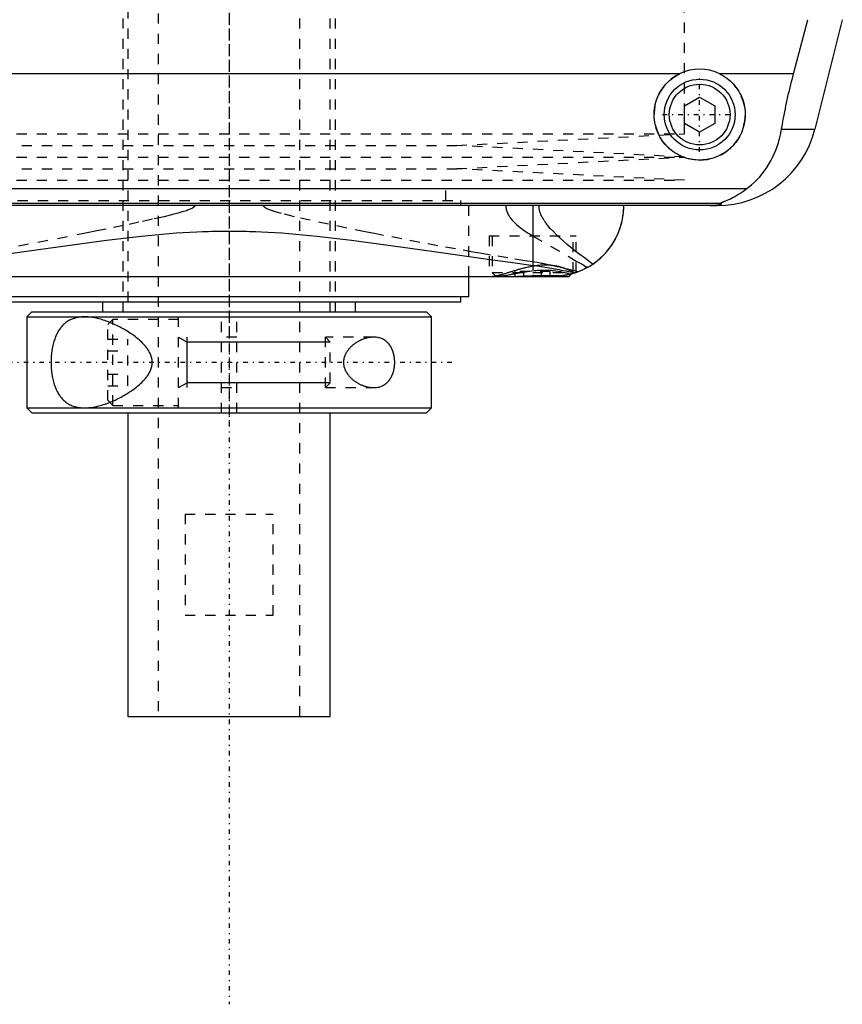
# Model space of a CAD drawing. Extents: x -90 to 90, y -139 to 487.
# Tile 2 of 10: x -21 to 61, y -139 to -42. Entities that reach past the tile are written whole.
import ezdxf

# ---------------------------------------------------------------- set-up
doc = ezdxf.new("R2010")
doc.units = 0
doc.linetypes.add('CENTER', pattern=[1.5, 0.45, -0.5, 0.05, -0.5])
doc.linetypes.add('DASHED', pattern=[2, 1, -1])
for name, color, linetype in [('AM_0', 7, 'CONTINUOUS'), ('AM_10', 7, 'CONTINUOUS'), ('AM_3', 7, 'DASHED'), ('AM_7', 7, 'CENTER')]:
    doc.layers.add(name, color=color, linetype=linetype)

msp = doc.modelspace()

# ---------------------------------------------------------------- linework, layer by layer
at = {"layer": 'AM_0', "color": 7, "linetype": 'CONTINUOUS'}
for p, q in [((55.781, -46.968), (57.2, -41.616)), ((60.596, -41.616), (57.893, -52.426)), ((44.502, -46.968), (-44.502, -46.968)), ((55.781, -46.968), (48.498, -46.968)), ((45, -50.134), (46.5, -49.268)), ((46.5, -49.268), (48, -50.134)), ((45, -51.866), (45, -50.134)), ((48, -50.134), (48, -51.866)), ((46.5, -52.732), (45, -51.866)), ((48, -51.866), (46.5, -52.732)), ((54.602, -52.426), (57.893, -52.426)), ((-51.173, -58.307), (51.173, -58.307)), ((-48.569, -59.746), (48.569, -59.746)), ((48.192, -60), (-48.192, -60)), ((30.043, -65.905), (30.043, -60)), ((-33.6, -67), (33.6, -67)), ((23.7, -69), (23.7, -67)), ((33.6, -67), (33.848, -66.752)), ((-23.7, -69), (23.7, -69)), ((22.9, -69.5), (22.9, -69)), ((-22.9, -69.5), (22.9, -69.5)), ((-12.5, -69.5), (-12.5, -70.5)), ((12.5, -70.5), (12.5, -69.5)), ((-19.5, -70.5), (-20, -71)), ((-20, -71), (-20, -80)), ((-20, -71), (20, -71)), ((-19.5, -70.5), (19.5, -70.5)), ((20, -71), (19.5, -70.5)), ((20, -80), (20, -71)), ((-20, -80), (-19.5, -80.5)), ((-20, -80), (20, -80)), ((-19.5, -80.5), (19.5, -80.5)), ((-10, -80.5), (-10, -110.5)), ((10, -110.5), (10, -80.5)), ((19.5, -80.5), (20, -80)), ((-10, -110.5), (10, -110.5))]:
    msp.add_line(p, q, dxfattribs=at)
for points in [[(48.498, -46.968, 0), (48.601, -47.021, 0), (48.802, -47.134, 0), (48.997, -47.256, 0), (49.091, -47.321, 0), (49.183, -47.387, 0), (49.361, -47.526, 0), (49.529, -47.672, 0), (49.688, -47.824, 0), (49.84, -47.984, 0), (49.985, -48.153, 0), (50.055, -48.241, 0), (50.123, -48.331, 0), (50.253, -48.518, 0), (50.375, -48.712, 0), (50.486, -48.912, 0), (50.588, -49.119, 0), (50.679, -49.33, 0), (50.72, -49.438, 0), (50.759, -49.546, 0), (50.827, -49.765, 0), (50.884, -49.985, 0), (50.908, -50.096, 0), (50.93, -50.207, 0), (50.964, -50.428, 0), (50.986, -50.648, 0), (50.993, -50.758, 0), (50.998, -50.866, 0), (50.999, -51.081, 0), (50.99, -51.297, 0), (50.971, -51.514, 0), (50.94, -51.733, 0), (50.899, -51.95, 0), (50.874, -52.059, 0), (50.846, -52.167, 0), (50.783, -52.381, 0), (50.709, -52.592, 0), (50.625, -52.799, 0), (50.531, -53.001, 0), (50.427, -53.198, 0), (50.371, -53.294, 0), (50.314, -53.389, 0), (50.192, -53.573, 0), (50.062, -53.749, 0), (49.926, -53.918, 0), (49.783, -54.078, 0), (49.634, -54.229, 0), (49.557, -54.302, 0), (49.478, -54.374, 0), (49.312, -54.513, 0), (49.137, -54.646, 0), (48.954, -54.772, 0), (48.763, -54.889, 0), (48.565, -54.998, 0), (48.464, -55.049, 0), (48.361, -55.097, 0), (48.151, -55.186, 0), (47.937, -55.264, 0), (47.719, -55.332, 0), (47.498, -55.388, 0), (47.276, -55.433, 0), (47.165, -55.451, 0), (47.053, -55.466, 0), (46.83, -55.488, 0), (46.61, -55.499, 0), (46.5, -55.5, 0), (46.39, -55.499, 0), (46.17, -55.488, 0), (45.947, -55.466, 0), (45.835, -55.451, 0), (45.724, -55.433, 0), (45.502, -55.388, 0), (45.281, -55.332, 0), (45.063, -55.264, 0), (44.849, -55.186, 0), (44.639, -55.097, 0), (44.536, -55.049, 0), (44.435, -54.998, 0), (44.237, -54.889, 0), (44.046, -54.772, 0), (43.863, -54.646, 0), (43.688, -54.513, 0), (43.522, -54.374, 0), (43.443, -54.302, 0), (43.366, -54.229, 0), (43.217, -54.078, 0), (43.074, -53.918, 0), (42.938, -53.749, 0), (42.808, -53.573, 0), (42.686, -53.389, 0), (42.629, -53.294, 0), (42.573, -53.198, 0), (42.469, -53.001, 0), (42.375, -52.799, 0), (42.291, -52.592, 0), (42.217, -52.381, 0), (42.154, -52.167, 0), (42.126, -52.059, 0), (42.101, -51.95, 0), (42.06, -51.733, 0), (42.029, -51.514, 0), (42.01, -51.297, 0), (42.001, -51.081, 0), (42.002, -50.866, 0), (42.007, -50.758, 0), (42.014, -50.648, 0), (42.036, -50.428, 0), (42.07, -50.207, 0), (42.092, -50.096, 0), (42.116, -49.985, 0), (42.173, -49.765, 0), (42.241, -49.546, 0), (42.28, -49.438, 0), (42.321, -49.33, 0), (42.412, -49.119, 0), (42.514, -48.912, 0), (42.625, -48.712, 0), (42.747, -48.518, 0), (42.877, -48.331, 0), (42.945, -48.241, 0), (43.015, -48.153, 0), (43.16, -47.984, 0), (43.312, -47.824, 0), (43.471, -47.672, 0), (43.639, -47.526, 0), (43.817, -47.387, 0), (43.909, -47.321, 0), (44.003, -47.256, 0), (44.198, -47.134, 0), (44.399, -47.021, 0), (44.502, -46.968, 0)], [(54.602, -52.426, 0), (54.628, -52.273, 0), (54.68, -51.966, 0), (54.735, -51.66, 0), (54.762, -51.506, 0), (54.79, -51.353, 0), (54.848, -51.047, 0), (54.907, -50.741, 0), (54.968, -50.435, 0), (55.031, -50.131, 0), (55.095, -49.827, 0), (55.128, -49.676, 0), (55.161, -49.525, 0), (55.227, -49.223, 0), (55.296, -48.924, 0), (55.365, -48.626, 0), (55.436, -48.327, 0), (55.51, -48.027, 0), (55.547, -47.877, 0), (55.585, -47.726, 0), (55.662, -47.424, 0), (55.741, -47.12, 0), (55.781, -46.968, 0)], [(51.173, -58.307, 0), (51.326, -58.19, 0), (51.623, -57.947, 0), (51.906, -57.692, 0), (52.043, -57.559, 0), (52.177, -57.423, 0), (52.435, -57.143, 0), (52.681, -56.852, 0), (52.913, -56.549, 0), (53.132, -56.236, 0), (53.337, -55.912, 0), (53.435, -55.746, 0), (53.53, -55.578, 0), (53.708, -55.236, 0), (53.873, -54.885, 0), (54.024, -54.526, 0), (54.161, -54.159, 0), (54.284, -53.785, 0), (54.34, -53.595, 0), (54.393, -53.404, 0), (54.487, -53.017, 0), (54.568, -52.624, 0), (54.602, -52.426, 0)], [(48.569, -59.746, 0), (48.568, -59.745, 0), (48.567, -59.743, 0), (48.567, -59.741, 0), (48.567, -59.74, 0), (48.568, -59.739, 0), (48.57, -59.736, 0), (48.574, -59.733, 0), (48.578, -59.73, 0), (48.584, -59.727, 0), (48.591, -59.723, 0), (48.594, -59.721, 0), (48.598, -59.719, 0), (48.607, -59.715, 0), (48.617, -59.71, 0), (48.627, -59.706, 0), (48.638, -59.701, 0), (48.65, -59.696, 0), (48.657, -59.693, 0), (48.663, -59.69, 0), (48.677, -59.685, 0), (48.691, -59.679, 0), (48.698, -59.676, 0), (48.705, -59.673, 0), (48.72, -59.667, 0), (48.736, -59.661, 0), (48.744, -59.658, 0), (48.752, -59.655, 0), (48.769, -59.648, 0), (48.786, -59.641, 0), (48.804, -59.634, 0), (48.822, -59.627, 0), (48.841, -59.62, 0), (48.85, -59.616, 0), (48.86, -59.613, 0), (48.879, -59.605, 0), (48.899, -59.597, 0), (48.97, -59.569, 0), (49.095, -59.517, 0), (49.231, -59.459, 0), (49.381, -59.393, 0), (49.46, -59.356, 0), (49.542, -59.317, 0), (49.715, -59.232, 0), (49.897, -59.136, 0), (50.088, -59.03, 0), (50.285, -58.915, 0), (50.482, -58.793, 0), (50.581, -58.728, 0), (50.68, -58.663, 0), (50.878, -58.525, 0), (51.075, -58.381, 0), (51.173, -58.307, 0)], [(34.197, -66.646, 0), (34.475, -66.548, 0), (34.994, -66.328, 0), (35.464, -66.083, 0), (35.689, -65.949, 0), (35.907, -65.808, 0), (36.323, -65.506, 0), (36.71, -65.178, 0), (37.068, -64.828, 0), (37.397, -64.458, 0), (37.695, -64.07, 0), (37.833, -63.87, 0), (37.962, -63.667, 0), (38.199, -63.252, 0), (38.404, -62.827, 0), (38.578, -62.395, 0), (38.721, -61.958, 0), (38.833, -61.519, 0), (38.878, -61.299, 0), (38.916, -61.08, 0), (38.97, -60.644, 0), (38.997, -60.213, 0), (39, -60, 0)], [(35.437, -66.098, 0), (35.633, -65.984, 0), (36.008, -65.739, 0), (36.363, -65.474, 0), (36.533, -65.334, 0), (36.698, -65.19, 0), (37.01, -64.889, 0), (37.3, -64.573, 0), (37.568, -64.243, 0), (37.812, -63.901, 0), (38.034, -63.549, 0), (38.136, -63.369, 0), (38.232, -63.188, 0), (38.407, -62.82, 0), (38.559, -62.447, 0), (38.687, -62.069, 0), (38.793, -61.69, 0), (38.876, -61.31, 0), (38.91, -61.121, 0), (38.938, -60.931, 0), (38.978, -60.555, 0), (38.998, -60.184, 0), (39, -60, 0)], [(47.523, -60, 0), (47.528, -60, 0), (47.537, -60, 0), (47.546, -60, 0), (47.551, -60, 0), (47.556, -60, 0), (47.565, -60, 0), (47.575, -60, 0), (47.584, -60, 0), (47.594, -60, 0), (47.603, -60, 0), (47.608, -60, 0), (47.612, -60, 0), (47.622, -60, 0), (47.631, -59.999, 0), (47.64, -59.999, 0), (47.648, -59.999, 0), (47.657, -59.999, 0), (47.661, -59.999, 0), (47.665, -59.999, 0), (47.674, -59.999, 0), (47.682, -59.999, 0), (47.687, -59.999, 0), (47.691, -59.999, 0), (47.7, -59.998, 0), (47.708, -59.998, 0), (47.713, -59.998, 0), (47.717, -59.998, 0), (47.726, -59.998, 0), (47.734, -59.998, 0), (47.743, -59.997, 0), (47.751, -59.997, 0), (47.759, -59.997, 0), (47.763, -59.997, 0), (47.767, -59.997, 0), (47.775, -59.997, 0), (47.783, -59.996, 0), (47.791, -59.996, 0), (47.798, -59.996, 0), (47.805, -59.996, 0), (47.809, -59.996, 0), (47.812, -59.995, 0), (47.82, -59.995, 0), (47.827, -59.995, 0), (47.834, -59.995, 0), (47.842, -59.994, 0), (47.849, -59.994, 0), (47.852, -59.994, 0), (47.856, -59.994, 0), (47.863, -59.994, 0), (47.87, -59.993, 0), (47.894, -59.992, 0), (47.933, -59.99, 0), (47.95, -59.989, 0), (47.967, -59.989, 0), (47.999, -59.987, 0), (48.03, -59.984, 0), (48.06, -59.982, 0), (48.088, -59.98, 0), (48.115, -59.978, 0), (48.128, -59.977, 0), (48.14, -59.975, 0), (48.164, -59.973, 0), (48.187, -59.971, 0), (48.198, -59.97, 0), (48.209, -59.968, 0), (48.229, -59.966, 0), (48.248, -59.964, 0), (48.257, -59.963, 0), (48.265, -59.961, 0), (48.282, -59.959, 0), (48.298, -59.957, 0), (48.351, -59.948, 0), (48.428, -59.933, 0), (48.489, -59.918, 0), (48.536, -59.903, 0), (48.571, -59.888, 0), (48.585, -59.881, 0), (48.597, -59.874, 0), (48.615, -59.859, 0), (48.627, -59.844, 0), (48.633, -59.83, 0), (48.633, -59.815, 0), (48.628, -59.799, 0), (48.623, -59.792, 0), (48.617, -59.784, 0), (48.601, -59.769, 0), (48.581, -59.754, 0), (48.569, -59.746, 0)], [(-22.121, -64.813, 0), (-20.484, -64.576, 0), (-18.832, -64.338, 0), (-15.492, -63.865, 0), (-12.109, -63.414, 0), (-8.688, -63.016, 0), (-5.229, -62.707, 0), (-3.204, -62.587, 0), (-2.626, -62.563, 0), (-2.048, -62.543, 0), (-1.758, -62.535, 0), (-1.469, -62.528, 0), (-0.889, -62.518, 0), (-0.309, -62.513, 0), (-0.018, -62.513, 0), (0.273, -62.513, 0), (0.856, -62.518, 0), (1.439, -62.528, 0), (1.73, -62.535, 0), (2.021, -62.543, 0), (2.602, -62.562, 0), (3.183, -62.586, 0), (5.211, -62.706, 0), (8.674, -63.014, 0), (12.1, -63.413, 0), (15.489, -63.864, 0), (18.832, -64.338, 0), (20.483, -64.576, 0), (22.12, -64.813, 0), (25.345, -65.273, 0), (28.497, -65.704, 0), (30.043, -65.905, 0)], [(30.043, -65.905, 0), (30.173, -65.922, 0), (30.43, -65.957, 0), (30.684, -65.993, 0), (30.81, -66.012, 0), (30.936, -66.032, 0), (31.183, -66.071, 0), (31.428, -66.112, 0), (31.669, -66.154, 0), (31.907, -66.196, 0), (32.142, -66.239, 0), (32.258, -66.261, 0), (32.373, -66.283, 0), (32.601, -66.327, 0), (32.825, -66.371, 0), (33.046, -66.415, 0), (33.263, -66.458, 0), (33.477, -66.501, 0), (33.582, -66.523, 0), (33.687, -66.544, 0), (33.894, -66.586, 0), (34.096, -66.626, 0), (34.197, -66.646, 0)], [(35.437, -66.098, 0), (35.252, -66.199, 0), (34.875, -66.382, 0), (34.492, -66.542, 0), (34.297, -66.612, 0)], [(29.343, -67, 0), (29.43, -67, 0), (29.605, -66.999, 0), (29.781, -66.998, 0), (29.869, -66.997, 0), (29.957, -66.996, 0), (30.133, -66.994, 0), (30.309, -66.991, 0), (30.485, -66.989, 0), (30.66, -66.987, 0), (30.835, -66.985, 0), (30.921, -66.985, 0), (31.007, -66.984, 0), (31.178, -66.983, 0), (31.347, -66.982, 0), (31.513, -66.982, 0), (31.677, -66.983, 0), (31.838, -66.984, 0), (31.917, -66.984, 0), (31.996, -66.985, 0), (32.151, -66.987, 0), (32.302, -66.989, 0), (32.376, -66.99, 0)], [(34.197, -66.646, 0), (34.147, -66.663, 0), (34.047, -66.694, 0), (33.948, -66.724, 0), (33.898, -66.738, 0), (33.848, -66.752, 0), (33.747, -66.778, 0), (33.647, -66.804, 0), (33.546, -66.827, 0), (33.445, -66.849, 0), (33.344, -66.87, 0), (33.293, -66.88, 0), (33.243, -66.889, 0), (33.141, -66.906, 0), (33.039, -66.922, 0), (32.938, -66.937, 0), (32.836, -66.95, 0), (32.734, -66.961, 0), (32.683, -66.967, 0), (32.632, -66.971, 0), (32.53, -66.98, 0), (32.427, -66.987, 0), (32.376, -66.99, 0)], [(34.235, -66.634, 0), (34.171, -66.655, 0), (34.042, -66.695, 0), (33.913, -66.734, 0), (33.848, -66.752, 0)]]:
    msp.add_polyline3d(points, dxfattribs=at)
for radius in [3.5, 3]:
    msp.add_circle((46.5, -51), radius, dxfattribs=at)
for centre, radius, start, end in [((46.5, -51), 4.5, 63.63717, 116.36283), ((48.192, -50), 10, 270, 345.96216)]:
    msp.add_arc(centre, radius, start, end, dxfattribs=at)
at = {"layer": 'AM_10', "color": 7, "linetype": 'CONTINUOUS'}
for p, q in [((-5, -73), (-4.15, -73.49)), ((-4.15, -78), (-4.15, -73)), ((10, -73.49), (-4.15, -73.49)), ((-5, -78), (-4.15, -77.51)), ((10, -77.51), (-4.15, -77.51))]:
    msp.add_line(p, q, dxfattribs=at)
at = {"layer": 'AM_3', "color": 6, "linetype": 'DASHED'}
for p, q in [((-7, 419), (-7, -110.5)), ((7, -110.5), (7, 419)), ((-10, 403.5), (-10, -70.5)), ((10, -70.5), (10, 403.5)), ((-10.5, -39.5), (-10.5, -70.5)), ((10.5, -70.5), (10.5, -39.5)), ((45, -52.9), (45, -39.5)), ((-45, -52.9), (45, -52.9)), ((22.5, -54.05), (45, -52.9)), ((-22.5, -54.05), (22.5, -54.05)), ((45, -55.2), (22.5, -54.05)), ((-45, -55.2), (45, -55.2)), ((22.5, -56.35), (45, -55.2)), ((-22.5, -56.35), (22.5, -56.35)), ((45, -57.5), (22.5, -56.35)), ((-45, -57.5), (45, -57.5)), ((21.4, -59.5), (21.4, -57.5)), ((-22.9, -59.5), (22.9, -59.5)), ((22.9, -60), (22.9, -59.5)), ((23.7, -67), (23.7, -60)), ((25.7, -63), (25.7, -67)), ((25.7, -63), (34.3, -63)), ((26, -63), (26, -66.6)), ((30.043, -63.007), (34.3, -65.477)), ((34, -66.6), (34, -63)), ((34.3, -66.611), (34.3, -63)), ((26, -66.6), (26.4, -67)), ((26, -66.6), (34, -66.6)), ((28.268, -67), (28.268, -66.5)), ((31.732, -66.5), (28.268, -66.5)), ((29.134, -67), (29.134, -66.5)), ((30.866, -67), (30.866, -66.5)), ((31.732, -67), (31.732, -66.5)), ((33.848, -66.752), (33.722, -66.785)), ((33.848, -66.752), (34, -66.6)), ((34.297, -66.612), (34.235, -66.634)), ((-5, -80), (-5, -71)), ((-0.75, -80.5), (-0.75, -70.5)), ((0.75, -80.5), (0.75, -70.5)), ((-11.5, -71.25), (-12, -71.75)), ((-12, -79.25), (-12, -71.75)), ((-5, -71.25), (-11.5, -71.25)), ((-11.5, -79.75), (-11.5, -71.25)), ((0.75, -73), (-0.75, -73)), ((14.283, -73), (9.509, -73)), ((9.509, -78), (9.509, -73)), ((10, -73.49), (9.509, -73)), ((-12, -73.191), (-10, -73.191)), ((-10, -77.809), (-10, -73.191)), ((10, -77.51), (10, -73.49)), ((-12, -74.345), (-10, -74.345)), ((-12, -76.655), (-10, -76.655)), ((-12, -77.809), (-10, -77.809)), ((9.509, -78), (10, -77.51)), ((-0.75, -78), (0.75, -78)), ((9.509, -78), (14.283, -78)), ((-12, -79.25), (-11.5, -79.75)), ((-11.5, -79.75), (-5, -79.75)), ((-4.359, -90.5), (-4.359, -100.5)), ((-4.359, -90.5), (4.359, -90.5)), ((4.359, -100.5), (4.359, -90.5)), ((-4.359, -100.5), (4.359, -100.5))]:
    msp.add_line(p, q, dxfattribs=at)
for points in [[(-3.414, -60, 0), (-3.414, -60.001, 0), (-3.414, -60.003, 0), (-3.414, -60.005, 0), (-3.414, -60.006, 0), (-3.414, -60.007, 0), (-3.414, -60.009, 0), (-3.415, -60.011, 0), (-3.415, -60.013, 0), (-3.415, -60.015, 0), (-3.415, -60.017, 0), (-3.415, -60.018, 0), (-3.415, -60.019, 0), (-3.416, -60.021, 0), (-3.416, -60.023, 0), (-3.416, -60.025, 0), (-3.417, -60.027, 0), (-3.417, -60.029, 0), (-3.417, -60.03, 0), (-3.418, -60.031, 0), (-3.418, -60.033, 0), (-3.419, -60.035, 0), (-3.419, -60.036, 0), (-3.419, -60.037, 0), (-3.42, -60.039, 0), (-3.42, -60.041, 0), (-3.421, -60.042, 0), (-3.421, -60.043, 0), (-3.421, -60.045, 0), (-3.422, -60.047, 0), (-3.423, -60.049, 0), (-3.423, -60.051, 0), (-3.424, -60.052, 0), (-3.425, -60.053, 0), (-3.425, -60.054, 0), (-3.426, -60.056, 0), (-3.426, -60.058, 0), (-3.429, -60.065, 0), (-3.435, -60.076, 0), (-3.441, -60.086, 0), (-3.448, -60.097, 0), (-3.452, -60.102, 0), (-3.455, -60.107, 0), (-3.463, -60.116, 0), (-3.471, -60.126, 0), (-3.479, -60.135, 0), (-3.488, -60.144, 0), (-3.498, -60.152, 0), (-3.502, -60.157, 0), (-3.507, -60.161, 0), (-3.517, -60.169, 0), (-3.527, -60.177, 0), (-3.531, -60.181, 0), (-3.536, -60.185, 0), (-3.546, -60.193, 0), (-3.557, -60.2, 0), (-3.562, -60.204, 0), (-3.567, -60.207, 0), (-3.577, -60.214, 0), (-3.587, -60.221, 0), (-3.626, -60.245, 0), (-3.697, -60.285, 0), (-3.774, -60.323, 0), (-3.855, -60.359, 0), (-3.938, -60.394, 0), (-3.982, -60.412, 0), (-4.028, -60.429, 0), (-4.124, -60.464, 0), (-4.226, -60.5, 0), (-4.63, -60.628, 0), (-5.027, -60.74, 0), (-5.465, -60.856, 0), (-6.436, -61.094, 0), (-7.57, -61.353, 0), (-8.913, -61.646, 0), (-10.448, -61.97, 0), (-12.158, -62.322, 0), (-13.072, -62.507, 0), (-14.024, -62.698, 0), (-15.976, -63.082, 0), (-17.915, -63.457, 0), (-19.839, -63.82, 0), (-21.744, -64.171, 0)], [(30.043, -65.574, 0), (29.213, -65.445, 0), (27.536, -65.176, 0), (25.837, -64.892, 0), (24.98, -64.745, 0), (24.118, -64.595, 0), (22.379, -64.286, 0), (20.622, -63.965, 0), (18.849, -63.634, 0), (17.061, -63.293, 0), (15.26, -62.942, 0), (14.355, -62.764, 0), (13.448, -62.583, 0), (11.629, -62.214, 0), (9.806, -61.836, 0), (8.013, -61.451, 0), (6.447, -61.096, 0), (5.172, -60.779, 0), (4.666, -60.638, 0), (4.591, -60.616, 0), (4.451, -60.573, 0), (4.322, -60.532, 0), (4.261, -60.512, 0), (4.203, -60.492, 0), (4.093, -60.453, 0), (3.994, -60.416, 0), (3.904, -60.38, 0), (3.822, -60.345, 0), (3.749, -60.311, 0), (3.716, -60.294, 0), (3.684, -60.278, 0), (3.627, -60.246, 0), (3.577, -60.214, 0), (3.551, -60.196, 0), (3.544, -60.191, 0), (3.537, -60.185, 0), (3.533, -60.183, 0), (3.53, -60.18, 0), (3.524, -60.175, 0), (3.517, -60.17, 0), (3.511, -60.165, 0), (3.505, -60.16, 0), (3.5, -60.154, 0), (3.497, -60.152, 0), (3.494, -60.149, 0), (3.489, -60.144, 0), (3.484, -60.139, 0), (3.479, -60.134, 0), (3.474, -60.129, 0), (3.469, -60.124, 0), (3.467, -60.121, 0), (3.465, -60.119, 0), (3.461, -60.114, 0), (3.457, -60.109, 0), (3.455, -60.106, 0), (3.453, -60.104, 0), (3.449, -60.098, 0), (3.445, -60.093, 0), (3.444, -60.09, 0), (3.442, -60.088, 0), (3.438, -60.082, 0), (3.435, -60.076, 0), (3.432, -60.071, 0), (3.429, -60.065, 0), (3.427, -60.059, 0), (3.426, -60.056, 0), (3.424, -60.053, 0), (3.422, -60.047, 0), (3.42, -60.041, 0), (3.419, -60.035, 0), (3.417, -60.029, 0), (3.416, -60.022, 0), (3.415, -60.019, 0), (3.415, -60.016, 0), (3.414, -60.01, 0), (3.414, -60.003, 0), (3.414, -60, 0)], [(27.35, -60, 0), (27.35, -60.02, 0), (27.351, -60.061, 0), (27.353, -60.101, 0), (27.355, -60.122, 0), (27.356, -60.142, 0), (27.36, -60.182, 0), (27.365, -60.222, 0), (27.371, -60.261, 0), (27.378, -60.301, 0), (27.385, -60.34, 0), (27.389, -60.36, 0), (27.394, -60.379, 0), (27.403, -60.418, 0), (27.413, -60.457, 0), (27.424, -60.496, 0), (27.436, -60.534, 0), (27.449, -60.572, 0), (27.456, -60.591, 0), (27.462, -60.61, 0), (27.477, -60.648, 0), (27.492, -60.685, 0), (27.499, -60.704, 0), (27.507, -60.722, 0), (27.524, -60.759, 0), (27.541, -60.795, 0), (27.549, -60.813, 0), (27.558, -60.831, 0), (27.576, -60.867, 0), (27.595, -60.902, 0), (27.615, -60.937, 0), (27.634, -60.971, 0), (27.655, -61.006, 0), (27.665, -61.023, 0), (27.676, -61.04, 0), (27.697, -61.073, 0), (27.719, -61.106, 0), (27.741, -61.139, 0), (27.763, -61.171, 0), (27.786, -61.204, 0), (27.798, -61.219, 0), (27.809, -61.235, 0), (27.833, -61.267, 0), (27.857, -61.298, 0), (27.943, -61.405, 0), (28.102, -61.582, 0), (28.27, -61.751, 0), (28.357, -61.832, 0), (28.445, -61.911, 0), (28.623, -62.061, 0), (28.802, -62.203, 0), (28.986, -62.339, 0), (29.173, -62.471, 0), (29.365, -62.598, 0), (29.461, -62.66, 0), (29.558, -62.721, 0), (29.752, -62.839, 0), (29.946, -62.952, 0), (30.043, -63.007, 0)], [(35.945, -65.783, 0), (35.757, -65.652, 0), (35.372, -65.375, 0), (34.974, -65.08, 0), (34.774, -64.929, 0), (34.574, -64.775, 0), (34.176, -64.463, 0), (33.784, -64.147, 0), (33.403, -63.829, 0), (33.034, -63.511, 0), (32.684, -63.196, 0), (32.516, -63.04, 0), (32.354, -62.885, 0), (32.04, -62.572, 0), (31.742, -62.253, 0), (31.466, -61.928, 0), (31.317, -61.737, 0), (31.277, -61.682, 0), (31.237, -61.628, 0), (31.218, -61.6, 0), (31.199, -61.573, 0), (31.161, -61.517, 0), (31.124, -61.462, 0), (31.089, -61.407, 0), (31.054, -61.352, 0), (31.021, -61.297, 0), (31.005, -61.269, 0), (30.989, -61.241, 0), (30.958, -61.186, 0), (30.928, -61.13, 0), (30.914, -61.103, 0), (30.899, -61.075, 0), (30.872, -61.018, 0), (30.845, -60.961, 0), (30.832, -60.932, 0), (30.819, -60.903, 0), (30.795, -60.845, 0), (30.772, -60.786, 0), (30.75, -60.726, 0), (30.729, -60.665, 0), (30.71, -60.604, 0), (30.702, -60.573, 0), (30.693, -60.542, 0), (30.677, -60.48, 0), (30.664, -60.417, 0), (30.652, -60.353, 0), (30.641, -60.29, 0), (30.633, -60.226, 0), (30.63, -60.194, 0), (30.627, -60.162, 0), (30.623, -60.097, 0), (30.621, -60.033, 0), (30.621, -60, 0)], [(48.569, -59.746, 0), (48.581, -59.754, 0), (48.601, -59.769, 0), (48.617, -59.784, 0), (48.623, -59.792, 0), (48.628, -59.799, 0), (48.633, -59.815, 0), (48.633, -59.83, 0), (48.627, -59.844, 0), (48.615, -59.859, 0), (48.597, -59.874, 0), (48.585, -59.881, 0), (48.571, -59.888, 0), (48.536, -59.903, 0), (48.489, -59.918, 0), (48.428, -59.933, 0), (48.351, -59.948, 0), (48.298, -59.957, 0), (48.282, -59.959, 0), (48.265, -59.961, 0), (48.257, -59.963, 0), (48.248, -59.964, 0), (48.229, -59.966, 0), (48.209, -59.968, 0), (48.198, -59.97, 0), (48.187, -59.971, 0), (48.164, -59.973, 0), (48.14, -59.975, 0), (48.128, -59.977, 0), (48.115, -59.978, 0), (48.088, -59.98, 0), (48.06, -59.982, 0), (48.03, -59.984, 0), (47.999, -59.987, 0), (47.967, -59.989, 0), (47.95, -59.989, 0), (47.933, -59.99, 0), (47.911, -59.991, 0), (47.904, -59.992, 0), (47.898, -59.992, 0), (47.894, -59.992, 0), (47.891, -59.992, 0), (47.884, -59.993, 0), (47.877, -59.993, 0), (47.87, -59.993, 0), (47.863, -59.994, 0), (47.856, -59.994, 0), (47.852, -59.994, 0), (47.849, -59.994, 0), (47.842, -59.994, 0), (47.834, -59.995, 0), (47.827, -59.995, 0), (47.82, -59.995, 0), (47.812, -59.995, 0), (47.809, -59.996, 0), (47.805, -59.996, 0), (47.798, -59.996, 0), (47.791, -59.996, 0), (47.783, -59.996, 0), (47.775, -59.997, 0), (47.767, -59.997, 0), (47.763, -59.997, 0), (47.759, -59.997, 0), (47.751, -59.997, 0), (47.743, -59.997, 0), (47.734, -59.998, 0), (47.726, -59.998, 0), (47.717, -59.998, 0), (47.713, -59.998, 0), (47.708, -59.998, 0), (47.7, -59.998, 0), (47.691, -59.999, 0), (47.687, -59.999, 0), (47.682, -59.999, 0), (47.674, -59.999, 0), (47.665, -59.999, 0), (47.661, -59.999, 0), (47.657, -59.999, 0), (47.648, -59.999, 0), (47.64, -59.999, 0), (47.631, -59.999, 0), (47.622, -60, 0), (47.612, -60, 0), (47.608, -60, 0), (47.603, -60, 0), (47.594, -60, 0), (47.584, -60, 0), (47.575, -60, 0), (47.565, -60, 0), (47.556, -60, 0), (47.551, -60, 0), (47.546, -60, 0), (47.537, -60, 0), (47.528, -60, 0), (47.523, -60, 0)], [(34.069, -66.687, 0), (34.053, -66.676, 0), (34.02, -66.652, 0), (33.985, -66.628, 0), (33.967, -66.615, 0), (33.948, -66.603, 0), (33.91, -66.578, 0), (33.869, -66.553, 0), (33.827, -66.527, 0), (33.782, -66.501, 0), (33.736, -66.475, 0), (33.713, -66.462, 0), (33.689, -66.449, 0), (33.639, -66.423, 0), (33.587, -66.397, 0), (33.534, -66.371, 0), (33.479, -66.346, 0), (33.423, -66.32, 0), (33.394, -66.307, 0), (33.364, -66.295, 0), (33.304, -66.269, 0), (33.243, -66.245, 0), (33.211, -66.232, 0), (33.179, -66.22, 0), (33.114, -66.196, 0), (33.048, -66.173, 0), (33.014, -66.161, 0), (32.98, -66.15, 0), (32.91, -66.128, 0), (32.839, -66.106, 0), (32.766, -66.085, 0), (32.691, -66.065, 0), (32.616, -66.045, 0), (32.577, -66.036, 0), (32.538, -66.027, 0), (32.46, -66.009, 0), (32.379, -65.993, 0), (32.298, -65.977, 0), (32.216, -65.963, 0), (32.132, -65.95, 0), (32.09, -65.944, 0), (32.047, -65.938, 0), (31.962, -65.927, 0), (31.875, -65.917, 0), (31.787, -65.909, 0), (31.698, -65.902, 0), (31.608, -65.896, 0), (31.563, -65.893, 0), (31.517, -65.891, 0), (31.426, -65.888, 0), (31.333, -65.886, 0), (31.239, -65.886, 0), (31.145, -65.887, 0), (31.049, -65.889, 0), (31.002, -65.891, 0), (30.954, -65.893, 0), (30.858, -65.898, 0), (30.763, -65.904, 0), (30.667, -65.912, 0), (30.57, -65.921, 0), (30.474, -65.931, 0), (30.426, -65.937, 0), (30.378, -65.943, 0), (30.281, -65.955, 0), (30.185, -65.969, 0), (30.136, -65.976, 0), (30.088, -65.984, 0), (29.992, -66, 0), (29.895, -66.017, 0), (29.847, -66.026, 0), (29.799, -66.035, 0), (29.703, -66.053, 0), (29.607, -66.073, 0), (29.511, -66.094, 0), (29.416, -66.115, 0), (29.321, -66.137, 0), (29.274, -66.148, 0), (29.227, -66.159, 0), (29.133, -66.183, 0), (29.04, -66.206, 0), (28.947, -66.23, 0), (28.855, -66.255, 0), (28.764, -66.28, 0), (28.718, -66.293, 0), (28.673, -66.305, 0), (28.583, -66.331, 0), (28.494, -66.357, 0), (28.405, -66.382, 0), (28.317, -66.408, 0), (28.23, -66.434, 0), (28.187, -66.447, 0), (28.144, -66.46, 0), (28.059, -66.486, 0), (27.975, -66.512, 0), (27.892, -66.538, 0), (27.81, -66.563, 0), (27.728, -66.588, 0), (27.688, -66.601, 0), (27.648, -66.613, 0), (27.569, -66.638, 0), (27.491, -66.662, 0), (27.414, -66.685, 0), (27.339, -66.709, 0), (27.264, -66.731, 0), (27.227, -66.742, 0), (27.191, -66.753, 0), (27.119, -66.774, 0), (27.048, -66.795, 0), (27.014, -66.805, 0), (26.979, -66.815, 0), (26.911, -66.834, 0), (26.845, -66.852, 0), (26.812, -66.861, 0), (26.78, -66.87, 0), (26.716, -66.886, 0), (26.655, -66.902, 0), (26.594, -66.916, 0), (26.536, -66.93, 0), (26.479, -66.942, 0), (26.452, -66.948, 0), (26.424, -66.953, 0), (26.371, -66.963, 0), (26.32, -66.972, 0), (26.27, -66.98, 0), (26.223, -66.987, 0), (26.177, -66.992, 0), (26.155, -66.994, 0), (26.133, -66.996, 0), (26.091, -66.998, 0), (26.051, -67, 0), (26.032, -67, 0)], [(34.484, -66.545, 0), (34.377, -66.518, 0), (34.16, -66.464, 0), (33.939, -66.409, 0), (33.827, -66.381, 0), (33.715, -66.353, 0), (33.486, -66.296, 0), (33.254, -66.239, 0), (33.017, -66.181, 0), (32.777, -66.124, 0), (32.534, -66.066, 0), (32.41, -66.037, 0), (32.286, -66.009, 0), (32.035, -65.952, 0), (31.781, -65.897, 0), (31.523, -65.842, 0), (31.261, -65.789, 0), (30.996, -65.738, 0), (30.862, -65.713, 0), (30.728, -65.688, 0), (30.456, -65.641, 0), (30.182, -65.595, 0), (30.043, -65.574, 0)], [(34.3, -65.477, 0), (34.501, -65.59, 0), (34.889, -65.805, 0), (35.259, -66.004, 0), (35.437, -66.098, 0)], [(26.412, -67, 0), (26.45, -67, 0), (26.53, -66.997, 0), (26.613, -66.993, 0), (26.656, -66.99, 0), (26.7, -66.986, 0), (26.79, -66.977, 0), (26.883, -66.966, 0), (26.979, -66.954, 0), (27.078, -66.939, 0), (27.179, -66.923, 0), (27.231, -66.915, 0), (27.284, -66.906, 0), (27.391, -66.888, 0), (27.5, -66.868, 0), (27.612, -66.847, 0), (27.727, -66.825, 0), (27.844, -66.802, 0), (27.903, -66.791, 0), (27.963, -66.779, 0), (28.083, -66.755, 0), (28.206, -66.731, 0), (28.268, -66.718, 0)], [(28.268, -66.718, 0), (28.3, -66.712, 0), (28.366, -66.699, 0), (28.432, -66.686, 0), (28.465, -66.68, 0), (28.498, -66.674, 0), (28.565, -66.661, 0), (28.632, -66.648, 0), (28.7, -66.635, 0), (28.767, -66.623, 0), (28.836, -66.61, 0), (28.87, -66.604, 0), (28.904, -66.598, 0), (28.973, -66.586, 0), (29.042, -66.573, 0), (29.112, -66.562, 0), (29.182, -66.55, 0), (29.252, -66.538, 0), (29.287, -66.533, 0), (29.322, -66.527, 0), (29.393, -66.516, 0), (29.464, -66.505, 0), (29.499, -66.5, 0)], [(31.733, -66.934, 0), (31.647, -66.934, 0), (31.475, -66.933, 0), (31.3, -66.933, 0), (31.211, -66.934, 0), (31.122, -66.935, 0), (30.943, -66.937, 0), (30.763, -66.94, 0), (30.581, -66.944, 0), (30.397, -66.949, 0), (30.213, -66.955, 0), (30.121, -66.958, 0), (30.029, -66.961, 0), (29.844, -66.967, 0), (29.659, -66.973, 0), (29.476, -66.98, 0), (29.294, -66.985, 0), (29.113, -66.991, 0), (29.023, -66.993, 0), (28.933, -66.995, 0), (28.756, -66.998, 0), (28.58, -67, 0), (28.494, -67, 0)], [(29.499, -66.5, 0), (29.637, -66.48, 0), (29.914, -66.445, 0), (30.192, -66.415, 0), (30.331, -66.403, 0), (30.469, -66.392, 0), (30.631, -66.382, 0), (30.677, -66.38, 0), (30.723, -66.378, 0), (30.746, -66.377, 0), (30.769, -66.376, 0), (30.815, -66.374, 0), (30.86, -66.372, 0), (30.906, -66.371, 0), (30.952, -66.37, 0), (30.997, -66.369, 0), (31.02, -66.369, 0), (31.043, -66.368, 0), (31.088, -66.368, 0), (31.134, -66.368, 0), (31.179, -66.368, 0), (31.223, -66.368, 0), (31.268, -66.368, 0), (31.29, -66.369, 0), (31.313, -66.369, 0), (31.357, -66.37, 0), (31.401, -66.371, 0), (31.445, -66.372, 0), (31.489, -66.374, 0), (31.532, -66.376, 0), (31.554, -66.377, 0), (31.576, -66.378, 0), (31.619, -66.38, 0), (31.662, -66.382, 0), (31.81, -66.392, 0), (31.935, -66.403, 0), (32.058, -66.415, 0), (32.298, -66.445, 0), (32.528, -66.48, 0), (32.747, -66.521, 0), (32.954, -66.565, 0), (33.149, -66.613, 0), (33.241, -66.637, 0), (33.33, -66.662, 0), (33.497, -66.712, 0), (33.651, -66.761, 0), (33.722, -66.785, 0)], [(32.725, -66.962, 0), (32.7, -66.961, 0), (32.649, -66.959, 0), (32.597, -66.957, 0), (32.571, -66.956, 0), (32.545, -66.955, 0), (32.493, -66.953, 0), (32.44, -66.951, 0), (32.386, -66.949, 0), (32.332, -66.947, 0), (32.277, -66.946, 0), (32.249, -66.945, 0), (32.222, -66.944, 0), (32.166, -66.942, 0), (32.11, -66.941, 0), (32.053, -66.94, 0), (31.996, -66.938, 0), (31.938, -66.937, 0), (31.909, -66.937, 0), (31.88, -66.936, 0), (31.821, -66.935, 0), (31.762, -66.935, 0), (31.733, -66.934, 0)], [(33.85, -66.751, 0), (33.816, -66.76, 0), (33.743, -66.779, 0), (33.666, -66.799, 0), (33.626, -66.809, 0), (33.585, -66.818, 0), (33.5, -66.837, 0), (33.411, -66.856, 0), (33.318, -66.875, 0), (33.222, -66.893, 0), (33.123, -66.909, 0), (33.073, -66.917, 0), (33.022, -66.925, 0), (32.917, -66.94, 0), (32.808, -66.953, 0), (32.694, -66.966, 0), (32.576, -66.976, 0), (32.454, -66.985, 0), (32.392, -66.989, 0), (32.328, -66.992, 0), (32.199, -66.997, 0), (32.067, -67, 0), (32, -67, 0)], [(33.85, -66.751, 0), (33.826, -66.758, 0), (33.778, -66.77, 0), (33.728, -66.783, 0), (33.702, -66.79, 0), (33.675, -66.797, 0), (33.621, -66.81, 0), (33.565, -66.823, 0), (33.507, -66.836, 0), (33.447, -66.849, 0), (33.385, -66.862, 0), (33.354, -66.868, 0), (33.322, -66.874, 0), (33.257, -66.886, 0), (33.191, -66.898, 0), (33.124, -66.909, 0), (33.055, -66.92, 0), (32.985, -66.93, 0), (32.95, -66.935, 0), (32.914, -66.94, 0), (32.84, -66.949, 0), (32.764, -66.958, 0), (32.725, -66.962, 0)], [(34.3, -66.611, 0), (34.3, -66.611, 0), (34.298, -66.612, 0), (34.296, -66.613, 0), (34.294, -66.613, 0), (34.292, -66.614, 0), (34.286, -66.616, 0), (34.279, -66.619, 0), (34.271, -66.622, 0), (34.261, -66.625, 0), (34.249, -66.629, 0), (34.243, -66.631, 0), (34.237, -66.633, 0), (34.222, -66.638, 0), (34.207, -66.643, 0), (34.189, -66.649, 0), (34.171, -66.655, 0), (34.151, -66.661, 0), (34.14, -66.665, 0), (34.129, -66.668, 0), (34.106, -66.676, 0), (34.081, -66.683, 0), (34.069, -66.687, 0)], [(-14.283, -71, 0), (-14.333, -71, 0), (-14.433, -71.003, 0), (-14.533, -71.008, 0), (-14.583, -71.011, 0), (-14.634, -71.015, 0), (-14.734, -71.025, 0), (-14.833, -71.038, 0), (-14.933, -71.054, 0), (-15.031, -71.073, 0), (-15.129, -71.095, 0), (-15.178, -71.107, 0), (-15.226, -71.12, 0), (-15.322, -71.148, 0), (-15.417, -71.18, 0), (-15.511, -71.215, 0), (-15.603, -71.253, 0), (-15.694, -71.295, 0), (-15.739, -71.317, 0), (-15.783, -71.34, 0), (-15.871, -71.389, 0), (-15.957, -71.441, 0), (-15.999, -71.468, 0), (-16.041, -71.497, 0), (-16.123, -71.556, 0), (-16.204, -71.618, 0), (-16.243, -71.651, 0), (-16.282, -71.684, 0), (-16.358, -71.754, 0), (-16.432, -71.826, 0), (-16.504, -71.903, 0), (-16.574, -71.982, 0), (-16.641, -72.064, 0), (-16.674, -72.107, 0), (-16.706, -72.15, 0), (-16.769, -72.239, 0), (-16.83, -72.33, 0), (-16.888, -72.425, 0), (-16.944, -72.522, 0), (-16.998, -72.624, 0), (-17.024, -72.676, 0), (-17.051, -72.73, 0), (-17.101, -72.84, 0), (-17.15, -72.954, 0), (-17.197, -73.072, 0), (-17.241, -73.194, 0), (-17.283, -73.319, 0), (-17.304, -73.383, 0), (-17.323, -73.447, 0), (-17.36, -73.578, 0), (-17.395, -73.712, 0), (-17.427, -73.848, 0), (-17.456, -73.987, 0), (-17.482, -74.127, 0), (-17.494, -74.198, 0), (-17.506, -74.269, 0), (-17.527, -74.413, 0), (-17.545, -74.557, 0), (-17.561, -74.703, 0), (-17.574, -74.848, 0), (-17.584, -74.994, 0), (-17.588, -75.067, 0), (-17.592, -75.14, 0), (-17.597, -75.285, 0), (-17.599, -75.428, 0), (-17.6, -75.5, 0), (-17.599, -75.572, 0), (-17.597, -75.715, 0), (-17.592, -75.86, 0), (-17.588, -75.933, 0), (-17.584, -76.006, 0), (-17.574, -76.152, 0), (-17.561, -76.297, 0), (-17.545, -76.443, 0), (-17.527, -76.587, 0), (-17.506, -76.731, 0), (-17.494, -76.802, 0), (-17.482, -76.873, 0), (-17.456, -77.013, 0), (-17.427, -77.152, 0), (-17.395, -77.288, 0), (-17.36, -77.422, 0), (-17.323, -77.553, 0), (-17.304, -77.617, 0), (-17.283, -77.681, 0), (-17.241, -77.806, 0), (-17.197, -77.928, 0), (-17.15, -78.046, 0), (-17.101, -78.16, 0), (-17.051, -78.27, 0), (-17.024, -78.324, 0), (-16.998, -78.376, 0), (-16.944, -78.478, 0), (-16.888, -78.575, 0), (-16.83, -78.67, 0), (-16.769, -78.761, 0), (-16.706, -78.85, 0), (-16.674, -78.893, 0), (-16.641, -78.936, 0), (-16.574, -79.018, 0), (-16.504, -79.097, 0), (-16.432, -79.174, 0), (-16.358, -79.246, 0), (-16.282, -79.316, 0), (-16.243, -79.349, 0), (-16.204, -79.382, 0), (-16.123, -79.444, 0), (-16.041, -79.503, 0), (-15.999, -79.532, 0), (-15.957, -79.559, 0), (-15.871, -79.611, 0), (-15.783, -79.66, 0), (-15.739, -79.683, 0), (-15.694, -79.705, 0), (-15.603, -79.747, 0), (-15.511, -79.785, 0), (-15.417, -79.82, 0), (-15.322, -79.852, 0), (-15.226, -79.88, 0), (-15.178, -79.893, 0), (-15.129, -79.905, 0), (-15.031, -79.927, 0), (-14.933, -79.946, 0), (-14.833, -79.962, 0), (-14.734, -79.975, 0), (-14.634, -79.985, 0), (-14.583, -79.989, 0), (-14.533, -79.992, 0), (-14.433, -79.997, 0), (-14.333, -80, 0), (-14.283, -80, 0)], [(-14.283, -80, 0), (-14.22, -80, 0), (-14.093, -79.996, 0), (-13.964, -79.989, 0), (-13.899, -79.984, 0), (-13.834, -79.978, 0), (-13.701, -79.964, 0), (-13.566, -79.946, 0), (-13.43, -79.925, 0), (-13.292, -79.9, 0), (-13.153, -79.872, 0), (-13.082, -79.856, 0), (-13.012, -79.84, 0), (-12.87, -79.805, 0), (-12.727, -79.767, 0), (-12.583, -79.726, 0), (-12.438, -79.682, 0), (-12.292, -79.634, 0), (-12.219, -79.61, 0), (-12.146, -79.584, 0), (-11.999, -79.531, 0), (-11.851, -79.474, 0), (-11.778, -79.445, 0), (-11.704, -79.416, 0), (-11.556, -79.354, 0), (-11.409, -79.29, 0), (-11.335, -79.256, 0), (-11.261, -79.223, 0), (-11.114, -79.153, 0), (-10.968, -79.082, 0), (-10.822, -79.007, 0), (-10.677, -78.931, 0), (-10.533, -78.853, 0), (-10.461, -78.812, 0), (-10.39, -78.772, 0), (-10.248, -78.689, 0), (-10.108, -78.604, 0), (-9.969, -78.518, 0), (-9.832, -78.429, 0), (-9.697, -78.338, 0), (-9.63, -78.292, 0), (-9.563, -78.245, 0), (-9.428, -78.148, 0), (-9.293, -78.047, 0), (-9.158, -77.942, 0), (-9.025, -77.833, 0), (-8.893, -77.72, 0), (-8.828, -77.662, 0), (-8.763, -77.604, 0), (-8.636, -77.484, 0), (-8.513, -77.36, 0), (-8.395, -77.233, 0), (-8.281, -77.102, 0), (-8.173, -76.968, 0), (-8.122, -76.9, 0), (-8.072, -76.831, 0), (-7.978, -76.69, 0), (-7.892, -76.545, 0), (-7.816, -76.397, 0), (-7.775, -76.309, 0), (-7.764, -76.283, 0), (-7.754, -76.258, 0), (-7.749, -76.245, 0), (-7.744, -76.232, 0), (-7.734, -76.206, 0), (-7.724, -76.18, 0), (-7.715, -76.154, 0), (-7.706, -76.128, 0), (-7.697, -76.101, 0), (-7.693, -76.088, 0), (-7.688, -76.075, 0), (-7.68, -76.048, 0), (-7.673, -76.021, 0), (-7.669, -76.008, 0), (-7.665, -75.994, 0), (-7.658, -75.967, 0), (-7.652, -75.94, 0), (-7.649, -75.927, 0), (-7.645, -75.913, 0), (-7.64, -75.886, 0), (-7.634, -75.858, 0), (-7.629, -75.83, 0), (-7.624, -75.802, 0), (-7.62, -75.774, 0), (-7.618, -75.76, 0), (-7.616, -75.746, 0), (-7.612, -75.718, 0), (-7.609, -75.689, 0), (-7.606, -75.661, 0), (-7.604, -75.632, 0), (-7.602, -75.603, 0), (-7.601, -75.588, 0), (-7.601, -75.574, 0), (-7.6, -75.544, 0), (-7.599, -75.515, 0), (-7.599, -75.5, 0), (-7.599, -75.485, 0), (-7.6, -75.456, 0), (-7.601, -75.426, 0), (-7.601, -75.412, 0), (-7.602, -75.397, 0), (-7.604, -75.368, 0), (-7.606, -75.339, 0), (-7.609, -75.311, 0), (-7.612, -75.282, 0), (-7.616, -75.254, 0), (-7.618, -75.24, 0), (-7.62, -75.226, 0), (-7.624, -75.198, 0), (-7.629, -75.17, 0), (-7.634, -75.142, 0), (-7.64, -75.114, 0), (-7.645, -75.087, 0), (-7.649, -75.073, 0), (-7.652, -75.06, 0), (-7.658, -75.033, 0), (-7.665, -75.006, 0), (-7.669, -74.992, 0), (-7.673, -74.979, 0), (-7.68, -74.952, 0), (-7.688, -74.925, 0), (-7.693, -74.912, 0), (-7.697, -74.899, 0), (-7.706, -74.872, 0), (-7.715, -74.846, 0), (-7.724, -74.82, 0), (-7.734, -74.794, 0), (-7.744, -74.768, 0), (-7.749, -74.755, 0), (-7.754, -74.742, 0), (-7.764, -74.717, 0), (-7.775, -74.691, 0), (-7.816, -74.603, 0), (-7.892, -74.455, 0), (-7.978, -74.31, 0), (-8.072, -74.169, 0), (-8.122, -74.1, 0), (-8.173, -74.032, 0), (-8.281, -73.898, 0), (-8.395, -73.767, 0), (-8.513, -73.64, 0), (-8.636, -73.516, 0), (-8.763, -73.396, 0), (-8.828, -73.338, 0), (-8.893, -73.28, 0), (-9.025, -73.167, 0), (-9.158, -73.058, 0), (-9.293, -72.953, 0), (-9.428, -72.852, 0), (-9.563, -72.755, 0), (-9.63, -72.708, 0), (-9.697, -72.662, 0), (-9.832, -72.571, 0), (-9.969, -72.482, 0), (-10.108, -72.396, 0), (-10.248, -72.311, 0), (-10.39, -72.228, 0), (-10.461, -72.188, 0), (-10.533, -72.147, 0), (-10.677, -72.069, 0), (-10.822, -71.993, 0), (-10.968, -71.918, 0), (-11.114, -71.847, 0), (-11.261, -71.777, 0), (-11.335, -71.744, 0), (-11.409, -71.71, 0), (-11.556, -71.646, 0), (-11.704, -71.584, 0), (-11.778, -71.555, 0), (-11.851, -71.526, 0), (-11.999, -71.469, 0), (-12.146, -71.416, 0), (-12.219, -71.39, 0), (-12.292, -71.366, 0), (-12.438, -71.318, 0), (-12.583, -71.274, 0), (-12.727, -71.233, 0), (-12.87, -71.195, 0), (-13.012, -71.16, 0), (-13.082, -71.144, 0), (-13.153, -71.128, 0), (-13.292, -71.1, 0), (-13.43, -71.075, 0), (-13.566, -71.054, 0), (-13.701, -71.036, 0), (-13.834, -71.022, 0), (-13.899, -71.016, 0), (-13.964, -71.011, 0), (-14.093, -71.004, 0), (-14.22, -71, 0), (-14.283, -71, 0)], [(14.283, -73, 0), (14.251, -73, 0), (14.188, -73.002, 0), (14.123, -73.005, 0), (14.091, -73.008, 0), (14.058, -73.01, 0), (13.992, -73.017, 0), (13.925, -73.025, 0), (13.858, -73.036, 0), (13.79, -73.048, 0), (13.722, -73.061, 0), (13.688, -73.069, 0), (13.653, -73.077, 0), (13.585, -73.094, 0), (13.515, -73.113, 0), (13.446, -73.133, 0), (13.377, -73.156, 0), (13.307, -73.18, 0), (13.272, -73.192, 0), (13.237, -73.205, 0), (13.168, -73.233, 0), (13.099, -73.262, 0), (13.064, -73.277, 0), (13.029, -73.293, 0), (12.96, -73.325, 0), (12.892, -73.359, 0), (12.858, -73.376, 0), (12.824, -73.394, 0), (12.756, -73.431, 0), (12.689, -73.47, 0), (12.623, -73.51, 0), (12.557, -73.552, 0), (12.492, -73.595, 0), (12.46, -73.617, 0), (12.428, -73.64, 0), (12.364, -73.686, 0), (12.302, -73.733, 0), (12.241, -73.782, 0), (12.181, -73.832, 0), (12.122, -73.884, 0), (12.093, -73.91, 0), (12.064, -73.937, 0), (12.006, -73.994, 0), (11.949, -74.052, 0), (11.892, -74.113, 0), (11.837, -74.177, 0), (11.782, -74.243, 0), (11.756, -74.277, 0), (11.73, -74.311, 0), (11.679, -74.382, 0), (11.63, -74.454, 0), (11.584, -74.529, 0), (11.541, -74.606, 0), (11.5, -74.684, 0), (11.481, -74.724, 0), (11.462, -74.765, 0), (11.428, -74.847, 0), (11.398, -74.93, 0), (11.372, -75.015, 0), (11.349, -75.101, 0), (11.331, -75.189, 0), (11.324, -75.233, 0), (11.317, -75.277, 0), (11.308, -75.366, 0), (11.303, -75.455, 0), (11.303, -75.5, 0), (11.303, -75.545, 0), (11.308, -75.634, 0), (11.317, -75.723, 0), (11.324, -75.767, 0), (11.331, -75.811, 0), (11.349, -75.899, 0), (11.372, -75.985, 0), (11.398, -76.07, 0), (11.428, -76.153, 0), (11.462, -76.235, 0), (11.481, -76.276, 0), (11.5, -76.316, 0), (11.541, -76.394, 0), (11.584, -76.471, 0), (11.63, -76.546, 0), (11.679, -76.618, 0), (11.73, -76.689, 0), (11.756, -76.723, 0), (11.782, -76.757, 0), (11.837, -76.823, 0), (11.892, -76.887, 0), (11.949, -76.948, 0), (12.006, -77.006, 0), (12.064, -77.063, 0), (12.093, -77.09, 0), (12.122, -77.116, 0), (12.181, -77.168, 0), (12.241, -77.218, 0), (12.302, -77.267, 0), (12.364, -77.314, 0), (12.428, -77.36, 0), (12.46, -77.383, 0), (12.492, -77.405, 0), (12.557, -77.448, 0), (12.623, -77.49, 0), (12.689, -77.53, 0), (12.756, -77.569, 0), (12.824, -77.606, 0), (12.858, -77.624, 0), (12.892, -77.641, 0), (12.96, -77.675, 0), (13.029, -77.707, 0), (13.064, -77.723, 0), (13.099, -77.738, 0), (13.168, -77.767, 0), (13.237, -77.795, 0), (13.272, -77.808, 0), (13.307, -77.82, 0), (13.377, -77.844, 0), (13.446, -77.867, 0), (13.515, -77.887, 0), (13.585, -77.906, 0), (13.653, -77.923, 0), (13.688, -77.931, 0), (13.722, -77.939, 0), (13.79, -77.952, 0), (13.858, -77.964, 0), (13.925, -77.975, 0), (13.992, -77.983, 0), (14.058, -77.99, 0), (14.091, -77.992, 0), (14.123, -77.995, 0), (14.188, -77.998, 0), (14.251, -78, 0), (14.283, -78, 0)], [(16.363, -75.5, 0), (16.363, -75.48, 0), (16.363, -75.439, 0), (16.362, -75.398, 0), (16.361, -75.378, 0), (16.36, -75.357, 0), (16.358, -75.316, 0), (16.356, -75.275, 0), (16.353, -75.234, 0), (16.35, -75.192, 0), (16.346, -75.151, 0), (16.344, -75.131, 0), (16.342, -75.11, 0), (16.337, -75.069, 0), (16.331, -75.028, 0), (16.326, -74.987, 0), (16.319, -74.946, 0), (16.312, -74.905, 0), (16.309, -74.885, 0), (16.305, -74.865, 0), (16.297, -74.824, 0), (16.289, -74.784, 0), (16.285, -74.764, 0), (16.28, -74.744, 0), (16.271, -74.705, 0), (16.261, -74.665, 0), (16.256, -74.646, 0), (16.251, -74.626, 0), (16.241, -74.588, 0), (16.229, -74.549, 0), (16.218, -74.511, 0), (16.206, -74.474, 0), (16.194, -74.437, 0), (16.187, -74.418, 0), (16.181, -74.4, 0), (16.168, -74.363, 0), (16.154, -74.327, 0), (16.14, -74.292, 0), (16.125, -74.257, 0), (16.111, -74.222, 0), (16.103, -74.205, 0), (16.095, -74.188, 0), (16.08, -74.155, 0), (16.064, -74.122, 0), (16.048, -74.089, 0), (16.031, -74.057, 0), (16.014, -74.026, 0), (16.006, -74.011, 0), (15.997, -73.995, 0), (15.98, -73.965, 0), (15.962, -73.936, 0), (15.945, -73.907, 0), (15.927, -73.878, 0), (15.908, -73.851, 0), (15.899, -73.837, 0), (15.89, -73.824, 0), (15.871, -73.797, 0), (15.852, -73.771, 0), (15.833, -73.745, 0), (15.813, -73.72, 0), (15.793, -73.695, 0), (15.783, -73.682, 0), (15.773, -73.67, 0), (15.752, -73.646, 0), (15.731, -73.622, 0), (15.721, -73.61, 0), (15.71, -73.599, 0), (15.689, -73.576, 0), (15.667, -73.553, 0), (15.656, -73.542, 0), (15.645, -73.531, 0), (15.622, -73.509, 0), (15.6, -73.488, 0), (15.577, -73.467, 0), (15.553, -73.447, 0), (15.53, -73.427, 0), (15.518, -73.417, 0), (15.506, -73.408, 0), (15.482, -73.389, 0), (15.458, -73.37, 0), (15.433, -73.352, 0), (15.408, -73.334, 0), (15.383, -73.317, 0), (15.37, -73.309, 0), (15.358, -73.3, 0), (15.332, -73.284, 0), (15.307, -73.269, 0), (15.281, -73.253, 0), (15.254, -73.238, 0), (15.228, -73.224, 0), (15.215, -73.217, 0), (15.202, -73.21, 0), (15.175, -73.197, 0), (15.148, -73.184, 0), (15.053, -73.142, 0), (14.885, -73.084, 0), (14.8, -73.061, 0), (14.714, -73.042, 0), (14.541, -73.014, 0), (14.368, -73.002, 0), (14.283, -73, 0)], [(14.283, -78, 0), (14.368, -77.998, 0), (14.541, -77.986, 0), (14.714, -77.958, 0), (14.8, -77.939, 0), (14.885, -77.916, 0), (15.053, -77.858, 0), (15.148, -77.816, 0), (15.175, -77.803, 0), (15.202, -77.79, 0), (15.215, -77.783, 0), (15.228, -77.776, 0), (15.254, -77.762, 0), (15.281, -77.747, 0), (15.307, -77.731, 0), (15.332, -77.716, 0), (15.358, -77.7, 0), (15.37, -77.691, 0), (15.383, -77.683, 0), (15.408, -77.666, 0), (15.433, -77.648, 0), (15.458, -77.63, 0), (15.482, -77.611, 0), (15.506, -77.592, 0), (15.518, -77.583, 0), (15.53, -77.573, 0), (15.553, -77.553, 0), (15.577, -77.533, 0), (15.6, -77.512, 0), (15.622, -77.491, 0), (15.645, -77.469, 0), (15.656, -77.458, 0), (15.667, -77.447, 0), (15.689, -77.424, 0), (15.71, -77.401, 0), (15.721, -77.39, 0), (15.731, -77.378, 0), (15.752, -77.354, 0), (15.773, -77.33, 0), (15.783, -77.318, 0), (15.793, -77.305, 0), (15.813, -77.28, 0), (15.833, -77.255, 0), (15.852, -77.229, 0), (15.871, -77.203, 0), (15.89, -77.176, 0), (15.899, -77.163, 0), (15.908, -77.149, 0), (15.927, -77.122, 0), (15.945, -77.093, 0), (15.962, -77.064, 0), (15.98, -77.035, 0), (15.997, -77.005, 0), (16.006, -76.989, 0), (16.014, -76.974, 0), (16.031, -76.943, 0), (16.048, -76.911, 0), (16.064, -76.878, 0), (16.08, -76.845, 0), (16.095, -76.812, 0), (16.103, -76.795, 0), (16.111, -76.778, 0), (16.125, -76.743, 0), (16.14, -76.708, 0), (16.154, -76.673, 0), (16.168, -76.637, 0), (16.181, -76.6, 0), (16.187, -76.582, 0), (16.194, -76.563, 0), (16.206, -76.526, 0), (16.218, -76.489, 0), (16.229, -76.451, 0), (16.241, -76.412, 0), (16.251, -76.374, 0), (16.256, -76.354, 0), (16.261, -76.335, 0), (16.271, -76.295, 0), (16.28, -76.256, 0), (16.285, -76.236, 0), (16.289, -76.216, 0), (16.297, -76.176, 0), (16.305, -76.135, 0), (16.309, -76.115, 0), (16.312, -76.095, 0), (16.319, -76.054, 0), (16.326, -76.013, 0), (16.331, -75.972, 0), (16.337, -75.931, 0), (16.342, -75.89, 0), (16.344, -75.869, 0), (16.346, -75.849, 0), (16.35, -75.808, 0), (16.353, -75.766, 0), (16.356, -75.725, 0), (16.358, -75.684, 0), (16.36, -75.643, 0), (16.361, -75.622, 0), (16.362, -75.602, 0), (16.363, -75.561, 0), (16.363, -75.52, 0), (16.363, -75.5, 0)]]:
    msp.add_polyline3d(points, dxfattribs=at)
msp.add_arc((46.5, -51), 4.5, 116.36283, 63.63717, dxfattribs=at)
at = {"layer": 'AM_7', "color": 4, "linetype": 'CENTER'}
for p, q in [((0, 487.475), (0, -138.975)), ((0, 20.475), (0, -81.35)), ((0, -5.4), (0, -73.6)), ((46.5, -54.675), (46.5, -47.325)), ((42.825, -51), (50.175, -51)), ((30, -62.8), (30, -67.2)), ((22, -75.5), (-22, -75.5))]:
    msp.add_line(p, q, dxfattribs=at)

doc.saveas('drawing.dxf')
